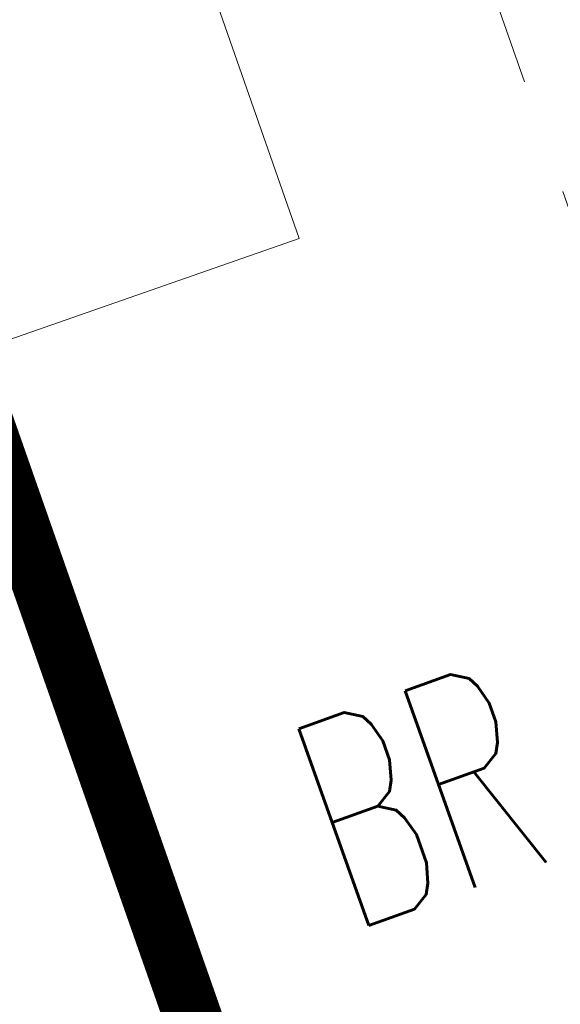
# Model space of a CAD drawing. Extents: x 446577 to 447216, y 443659 to 444842.
# Tile 75 of 177: x 446960.28 to 446964.94, y 443887.91 to 443896.39. Entities that reach past the tile are written whole.
import ezdxf
from ezdxf.enums import TextEntityAlignment as Align

# ---------------------------------------------------------------- set-up
doc = ezdxf.new("R2010")
doc.units = 0
doc.header["$LTSCALE"] = 2
doc.header["$MEASUREMENT"] = 0
doc.linetypes.add('AUSGEZOGEN', pattern=[0])
doc.linetypes.add('GESTRICH-X2', pattern=[1.5, 1, -0.5])
for name, color, linetype in [('Beschriftung', 7, 'CONTINUOUS'), ('DURCHL', 200, 'GESTRICH-X2'), ('FBRTOP', 250, 'AUSGEZOGEN'), ('KANAL', 7, 'GESTRICH-X2'), ('SCHLITZRINNE', 200, 'AUSGEZOGEN'), ('STRASSE', 250, 'AUSGEZOGEN')]:
    doc.layers.add(name, color=color, linetype=linetype)
doc.styles.add('ROMANS', font='romans.shx', dxfattribs={"width": 0.8})

msp = doc.modelspace()

# ---------------------------------------------------------------- linework, layer by layer
at = {"layer": 'Beschriftung', "color": 18, "lineweight": 9, "true_color": 0x000000}
msp.add_lwpolyline([(446959.4968562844, 443903.6482846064), (446962.6904012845, 443894.5060126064), (446952.9352722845, 443891.0983856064), (446949.7417262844, 443900.2406576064), (446959.4968562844, 443903.6482846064)], close=True, dxfattribs=at)
at = {"layer": 'FBRTOP', "color": 0, "const_width": 0.5}
for points in [[(446928.4594699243, 443982.9875602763, 2.875054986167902e-06), (446932.5892613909, 443971.1887273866, -1.8145826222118e-05), (446936.7190528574, 443959.389894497, -7.336409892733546e-06), (446940.8479349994, 443947.5917312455, 1.274137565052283e-05), (446944.9768171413, 443935.7935679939, 1.274272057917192e-05), (446949.1064349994, 443923.9952312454, -1.911311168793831e-05), (446953.2360528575, 443912.196894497, -6.370989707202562e-06), (446957.3649349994, 443900.3987312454, 4.247404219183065e-06), (446961.4938171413, 443888.6005679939, 2.104100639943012e-06), (446973.8810806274, 443853.2057571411, 2.104058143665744e-06), (446986.2688957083, 443817.8103434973, 4.247278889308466e-06), (446998.6569349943, 443782.4157312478, -5.663131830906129e-06), (447011.0449742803, 443747.0211189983, -1.140309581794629e-06), (447016.0334735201, 443732.7675557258, 2.548408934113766e-06)], [(446954.8885300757, 443992.2344397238, 2.908755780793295e-06), (446959.0177386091, 443980.4372726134, -1.814780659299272e-05), (446963.1469471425, 443968.640105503, -7.338148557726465e-06), (446967.2760650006, 443956.8412687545, 1.274303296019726e-05), (446971.4051828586, 443945.042432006, 1.274106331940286e-05), (446975.5345650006, 443933.2447687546, -1.911295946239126e-05), (446979.6639471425, 443921.4471055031, -6.37114044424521e-06), (446983.7930650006, 443909.6482687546, 4.247189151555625e-06), (446987.9221828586, 443897.849432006, 2.129122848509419e-06), (447000.3098144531, 443862.4535751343, 2.129237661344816e-06), (447012.6971042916, 443827.0596565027, 4.24745450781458e-06), (447025.0850650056, 443791.6652687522, -5.663118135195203e-06), (447037.4730257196, 443756.2708810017, -3.68169775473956e-07), (447039.0841037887, 443751.6675948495, 2.548405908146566e-06)], [(446866.5664326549, 444271.7772461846, 0.002690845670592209), (446871.765, 444245.898, 0.003084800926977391), (446877.2143578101, 444220.3049943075, 0.003295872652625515), (446882.62, 444196.4179999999, 0.00349333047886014), (446888.3352319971, 444172.6658189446, 0.00355055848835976), (446894.287, 444149.378, 0.002848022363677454), (446900.3194976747, 444126.9734120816, 0.002557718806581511), (446907.306, 444102.1, 0.002824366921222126), (446915.5419328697, 444073.9459866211, 0.003984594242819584), (446921.651, 444054.071, 0.002927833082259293), (446930.2427765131, 444027.4357087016, 0.003934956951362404), (446936.907, 444007.7070000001, 0.0001263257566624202), (446946.6472468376, 443979.6264123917, 0.0001954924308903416), (446952.953, 443961.485, 2.586455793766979e-05), (446968.5578201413, 443916.6545327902, 0.0004431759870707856), (446969.471, 443914.039, 0.0001304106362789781), (446975.6723185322, 443896.3424231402, -8.1925006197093e-05), (446985.547, 443868.172, -9.739611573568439e-06), (446990.1417627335, 443855.0563907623, -1.089176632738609e-05), (446994.25, 443843.328, -0.0005325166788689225)], [(446926.6223912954, 443988.2382247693, 3.808597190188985e-06), (446928.251604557, 443983.5815572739, 2.985694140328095e-05)], [(447028.9281637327, 443744.3242152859, 2.188810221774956e-05), (447043.4816481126, 443702.6537922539, 0.0004335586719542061)]]:
    msp.add_lwpolyline(points, format="xyb", dxfattribs=at)
at = {"layer": 'FBRTOP', "color": 0}
msp.add_lwpolyline([(446906.283, 444163.064, 0.003557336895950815), (446913.218890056, 444136.3352589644, 0.004716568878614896), (446918.783, 444116.265, 2.414482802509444e-05), (446923.2059518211, 444100.8791544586, 0.003676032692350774), (446923.2357499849, 444100.7783139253, 0.0001714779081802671), (446925.2500731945, 444094.1497218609, 4.809169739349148e-05), (446932.4428124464, 444070.5176759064, 6.456882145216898e-05), (446938.9077210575, 444049.2941165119, 0.003485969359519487), (446939.0302572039, 444048.9018588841, 0.003745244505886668), (446939.2223623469, 444048.3167678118, 6.786955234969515e-05), (446950.0690621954, 444016.1119313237, 1.118619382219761e-05), (446956.4610052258, 443997.1435874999, 0.00169757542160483), (446956.5035520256, 443997.0187397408, 0.0003487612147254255), (446956.7137033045, 443996.4102473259, 1.260593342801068e-05), (446962.5400049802, 443979.579639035, 5.139057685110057e-06), (446967.3651986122, 443965.6425609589, 1.973302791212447e-05), (446968.622, 443962.013, 0.001123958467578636), (446976.5681716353, 443939.2336237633, -0.0004424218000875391), (446996.834, 443881.391), (447012.742, 443835.838, 0.0003877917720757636), (447024.0878979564, 443803.4295380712, 0.0002501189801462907), (447041.743, 443753.205)], format="xyb", dxfattribs=at)
at = {"layer": 'KANAL', "color": 92, "lineweight": 9, "true_color": 0x00b400}
msp.add_line((446965.6209172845, 443893.0244506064, 453.495), (446952.4679172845, 443930.6774506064, 453.34), dxfattribs=at)
at = {"layer": 'SCHLITZRINNE', "flags": 128}
msp.add_lwpolyline([(446918.666, 444051.482, 0.001942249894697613), (446927.7173939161, 444023.784148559, 0.002834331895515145), (446934.101, 444004.864, 4.977794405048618e-06), (446941.4316863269, 443983.5374053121, 0.0008667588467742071), (446941.474, 443983.415, 8.388583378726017e-05), (446947.8494435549, 443965.0850067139, 0.0001988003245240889), (446950.544, 443957.352, 2.70547192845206e-05), (446955.5533936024, 443942.9966011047, 4.354518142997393e-05), (446958.667, 443934.078, 0.0001012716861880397), (446962.0514604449, 443924.3925812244, 8.365462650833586e-05), (446966.153, 443912.669, 0.000974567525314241), (446970.092, 443901.486, -0.001000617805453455), (446974.031, 443890.303, -0.0006129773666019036), (446978.162, 443878.453, 0.0005743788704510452), (446982.2929999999, 443866.6029999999, 4.324925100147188e-05), (446985.9623594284, 443856.1189231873, 4.114753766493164e-05), (446989.821, 443845.1, 9.798357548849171e-05), (446990.7209364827, 443842.5323879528, -5.585114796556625e-06), (447006.5220000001, 443797.477, -0.0003357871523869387), (447009.2330737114, 443789.7296706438, -0.0001256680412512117), (447016.458, 443769.0220000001)], format="xyb", dxfattribs=at)
at = {"layer": 'STRASSE'}
for points in [[(447043.661, 443874.317, 0.0006497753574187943), (447041.1759249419, 443881.4320148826, 0.001872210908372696), (447040.301, 443883.8970000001, 0.0561506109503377), (447039.6373630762, 443885.2466366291, 0.02710652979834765), (447037.823, 443887.77, 0.0231219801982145), (447036.1289300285, 443889.6867089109, 0.03935712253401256), (447035, 443890.681, 0.01672856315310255), (447033.4581478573, 443891.7584981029, 0.02177105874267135), (447032.213, 443892.493, 0.004240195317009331), (447031.2564017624, 443892.9921563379, 0.001159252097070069), (447027.738, 443894.78, 0.01223265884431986), (447021.5817261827, 443897.7035368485, -0.01264819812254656), (447015.63, 443900.536, -0.04442972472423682), (447012.5355081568, 443902.4686987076, -0.04082294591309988), (447009.574, 443905.112, -0.04813063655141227), (447006.92689972, 443908.49247347, -0.05663538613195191), (447005.322, 443911.773, -0.0009882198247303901), (447002.3817630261, 443920.0886278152, -0.0003823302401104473), (446994.841, 443941.6029999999, -8.914844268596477e-07), (446989.0385930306, 443958.1984465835, -3.229889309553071e-05)], [(447062.8115155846, 443984.4849467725, 3.142273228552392e-05), (447067.7740068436, 443953.1889204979, 0.0001350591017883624), (447068.931, 443945.908, 1.979330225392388e-06), (447074.5250177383, 443910.7671699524, 1.371300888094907e-05), (447075.3326148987, 443905.694984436, 3.072821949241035e-06), (447075.5773868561, 443904.1580047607, 2.485640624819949e-06), (447075.88, 443902.258, 0.0004053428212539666)], [(447049.1894243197, 444050.7706972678, 0.0002030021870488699), (447055.0628959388, 444013.8453247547, 0.0004148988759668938), (447057.959, 443995.782, 6.957069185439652e-06), (447066.4169515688, 443943.3120606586, -7.188076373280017e-05), (447067.235, 443938.2329999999, -0.0005058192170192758), (447069.8994036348, 443921.5677476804, 0.0003828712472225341), (447073.414, 443899.55, 0.002551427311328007), (447074.204671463, 443894.7768388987, 0.0005030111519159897), (447078.363, 443870.591, 0.006787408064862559)], [(446963.394844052, 443791.0484055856, 0.0009031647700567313), (446963.4749076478, 443790.9495202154, 0.008098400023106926), (446964.815, 443789.354, 0.04496369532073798), (446965.4873682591, 443788.7070603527, 0.04079022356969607), (446966.339, 443788.131, 0.1580369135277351), (446967.5759818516, 443787.8806276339, 0.4693285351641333), (446967.8529999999, 443788.304, 0.009197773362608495), (446967.5195823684, 443789.321643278, 0.0002230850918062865), (446952.986, 443831.009, 4.199158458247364e-06), (446936.4234193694, 443878.4468465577, -1.667863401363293e-05), (446932.249, 443890.404, -0.001299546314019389), (446927.9631901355, 443902.7848573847, 0.001293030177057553), (446923.656, 443915.2279999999, 0.02564838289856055), (446922.2920075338, 443918.5737170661, 0.0243826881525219), (446920.513, 443921.932, 0.07169075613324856), (446919.5322571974, 443923.147167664, 0.01670733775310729), (446914.498, 443927.52, 0.05287117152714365), (446911.116349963, 443929.7169740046, 0.03761158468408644), (446905.8920000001, 443931.8970000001)]]:
    msp.add_lwpolyline(points, format="xyb", dxfattribs=at)

# ---------------------------------------------------------------- texts
at = {"layer": 'DURCHL', "style": 'ROMANS', "width": 0.6}
msp.add_text('BR DN 500', height=1.8, rotation=19.6095, dxfattribs=at).set_placement((446966.9758534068, 443889.8987289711), align=Align.CENTER)

doc.saveas('drawing.dxf')
